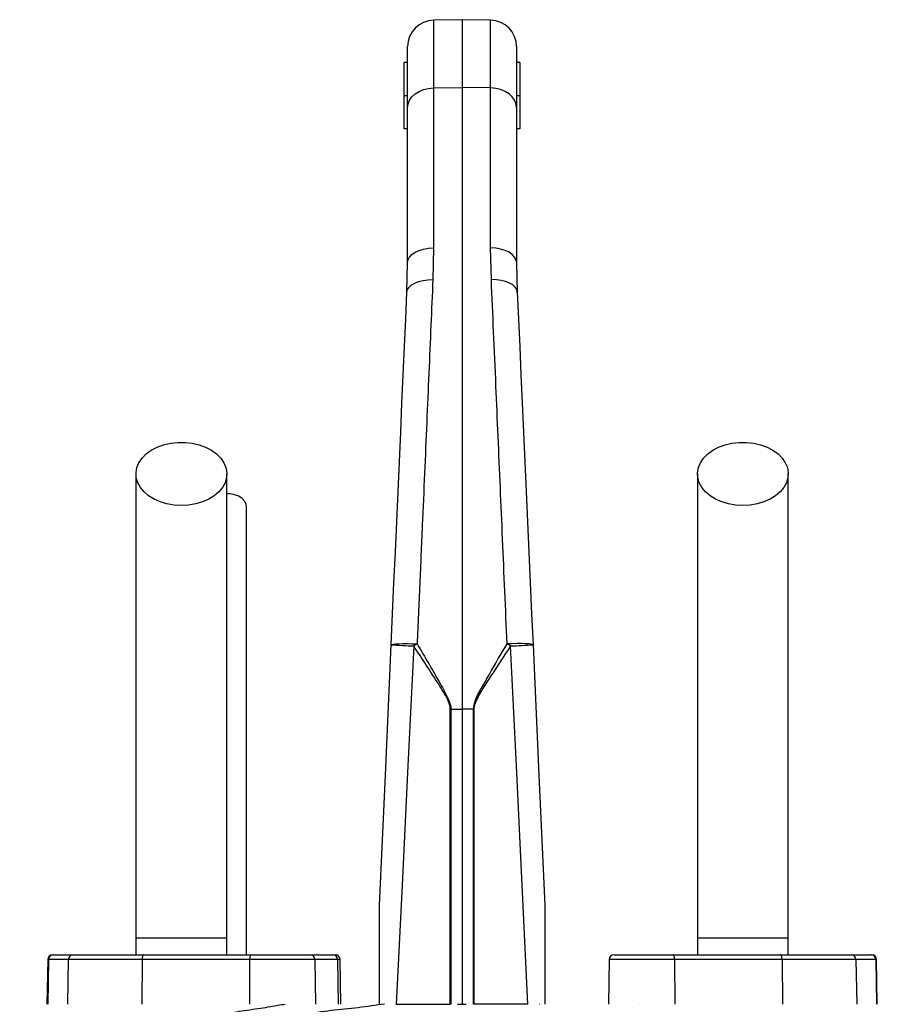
# Model space of a CAD drawing. Extents: x 110 to 817, y 31 to 2105.
# Tile 7 of 7: x 306 to 565, y 1807 to 2105. Entities that reach past the tile are written whole.
import ezdxf

# ---------------------------------------------------------------- set-up
doc = ezdxf.new("R2010")
doc.units = 0
doc.layers.get('0').update_dxf_attribs({"linetype": 'CONTINUOUS'})

msp = doc.modelspace()

# ---------------------------------------------------------------- linework, layer by layer
at = {"color": 7, "linetype": 'CONTINUOUS'}
for p, q in [((439.71, 2104.82), (431.07, 2104.67)), ((431.07, 2104.67), (431.07, 2084.16)), ((448.35, 2104.67), (439.71, 2104.82)), ((439.71, 2104.82), (439.71, 2084.27)), ((448.35, 2084.16), (448.35, 2104.67)), ((423.21, 2078.14), (423.21, 2096.67)), ((456.21, 2096.67), (456.21, 2078.14)), ((423.21, 2091.82), (422.21, 2091.82)), ((422.21, 2081.82), (422.21, 2091.82)), ((457.21, 2091.82), (456.21, 2091.82)), ((457.21, 2091.82), (457.21, 2081.82)), ((431.07, 2084.16), (439.71, 2084.27)), ((431.07, 2084.16), (431.07, 2035.76)), ((439.71, 2084.27), (439.71, 1896.17)), ((448.35, 2084.16), (439.71, 2084.27)), ((448.35, 2035.76), (448.35, 2084.16)), ((423.21, 2081.82), (422.21, 2081.82)), ((422.21, 2071.82), (422.21, 2081.82)), ((457.21, 2081.82), (456.21, 2081.82)), ((457.21, 2081.82), (457.21, 2071.82)), ((423.21, 2031.29), (423.21, 2078.14)), ((456.21, 2078.14), (456.21, 2031.29)), ((423.21, 2071.82), (422.21, 2071.82)), ((457.21, 2071.82), (456.21, 2071.82)), ((431.07, 2035.76), (430.86, 2026.16)), ((448.56, 2026.16), (448.35, 2035.76)), ((423.01, 2022.36), (423.21, 2031.29)), ((456.21, 2031.29), (456.41, 2022.36)), ((436.14, 1896.17), (436.29, 1896.17)), ((436.14, 1806.82), (436.14, 1896.17)), ((436.29, 1896.17), (439.71, 1896.17)), ((436.29, 1896.17), (436.29, 1806.82)), ((439.71, 1896.17), (439.71, 1806.82)), ((443.13, 1896.17), (439.71, 1896.17)), ((443.13, 1806.82), (443.13, 1896.17)), ((443.27, 1896.17), (443.27, 1806.82)), ((340.96, 1826.82), (340.96, 1821.82)), ((368.46, 1826.82), (340.96, 1826.82)), ((368.46, 1821.82), (368.46, 1826.82)), ((510.96, 1826.82), (510.96, 1821.82)), ((538.46, 1826.82), (510.96, 1826.82)), ((538.46, 1821.82), (538.46, 1826.82)), ((315.73, 1821.82), (315.94, 1821.82)), ((315.94, 1821.82), (321.95, 1821.82)), ((321.95, 1821.82), (343.33, 1821.82)), ((343.33, 1821.82), (375.88, 1821.82)), ((375.88, 1821.82), (393.68, 1821.82)), ((393.68, 1821.82), (400.57, 1821.82)), ((400.57, 1821.82), (401.26, 1821.82)), ((485.73, 1821.82), (503.53, 1821.82)), ((503.53, 1821.82), (536.09, 1821.82)), ((536.09, 1821.82), (557.47, 1821.82)), ((557.47, 1821.82), (563.48, 1821.82)), ((563.48, 1821.82), (563.68, 1821.82)), ((314.23, 1820.35), (314, 1806.82)), ((314.46, 1820.35), (314.23, 1806.82)), ((314.46, 1820.35), (314.23, 1820.35)), ((320.47, 1820.35), (314.46, 1820.35)), ((320.47, 1820.35), (320.24, 1806.82)), ((342.82, 1820.35), (320.47, 1820.35)), ((342.82, 1820.35), (342.74, 1806.82)), ((375.37, 1820.35), (342.82, 1820.35)), ((375.37, 1820.35), (375.29, 1806.82)), ((395.18, 1820.35), (375.37, 1820.35)), ((395.42, 1806.82), (395.18, 1820.35)), ((401.99, 1820.35), (395.18, 1820.35)), ((401.99, 1820.35), (402.22, 1806.82)), ((402.76, 1820.35), (401.99, 1820.35)), ((402.99, 1806.82), (402.76, 1820.35)), ((484.23, 1820.35), (484, 1806.82)), ((504.05, 1820.35), (484.23, 1820.35)), ((504.05, 1820.35), (504.13, 1806.82)), ((536.6, 1820.35), (504.05, 1820.35)), ((536.6, 1820.35), (536.68, 1806.82)), ((558.94, 1820.35), (536.6, 1820.35)), ((558.94, 1820.35), (559.18, 1806.82)), ((564.96, 1820.35), (558.94, 1820.35)), ((564.96, 1820.35), (565.19, 1806.82)), ((565.18, 1820.35), (564.96, 1820.35)), ((565.42, 1806.82), (565.18, 1820.35)), ((419.78, 1806.82), (436.14, 1806.82)), ((436.29, 1806.82), (436.14, 1806.82)), ((438.26, 1806.82), (438.61, 1806.82)), ((438.43, 1806.82), (439.36, 1806.82)), ((439.19, 1806.82), (439.54, 1806.82)), ((439.36, 1806.82), (439.71, 1806.82)), ((439.71, 1806.82), (440.65, 1806.82)), ((440.65, 1806.82), (440.89, 1806.82)), ((443.27, 1806.82), (443.13, 1806.82)), ((459.64, 1806.82), (443.27, 1806.82)), ((463.17, 1806.82), (463.22, 1806.82)), ((493.3, 1806.82), (493.31, 1806.82))]:
    msp.add_line(p, q, dxfattribs=at)
at = {"color": 7, "linetype": 'CONTINUOUS', "flags": 128}
for points in [[(423.21, 2078.14), (423.36, 2079.3), (423.8, 2080.42), (424.53, 2081.45), (425.5, 2082.36), (426.69, 2083.11), (428.05, 2083.67), (429.53, 2084.03), (431.07, 2084.16)], [(456.21, 2078.14), (456.06, 2079.3), (455.61, 2080.42), (454.89, 2081.45), (453.92, 2082.36), (452.73, 2083.11), (451.37, 2083.67), (449.89, 2084.03), (448.35, 2084.16)], [(423.21, 2031.29), (423.36, 2032.16), (423.8, 2032.99), (424.53, 2033.75), (425.5, 2034.43), (426.69, 2034.98), (428.05, 2035.4), (429.53, 2035.66), (431.07, 2035.76)], [(456.21, 2031.29), (456.06, 2032.16), (455.61, 2032.99), (454.89, 2033.75), (453.92, 2034.43), (452.73, 2034.98), (451.37, 2035.4), (449.89, 2035.66), (448.35, 2035.76)], [(423.01, 2022.36), (423.19, 2023.14), (423.66, 2023.88), (424.39, 2024.55), (425.36, 2025.13), (426.55, 2025.6), (427.89, 2025.93), (429.34, 2026.12), (430.86, 2026.16)], [(456.41, 2022.36), (456.23, 2023.14), (455.76, 2023.88), (455.03, 2024.55), (454.05, 2025.13), (452.87, 2025.6), (451.53, 2025.93), (450.07, 2026.12), (448.56, 2026.16)], [(418.24, 1915.64), (418.66, 1925.02), (419.07, 1934.37), (419.49, 1943.65), (419.9, 1952.87), (420.31, 1961.99), (420.71, 1971.02), (421.11, 1979.94), (421.5, 1988.73), (421.89, 1997.38), (422.27, 2005.87), (422.64, 2014.2), (423.01, 2022.36)], [(456.41, 2022.36), (456.77, 2014.2), (457.15, 2005.87), (457.53, 1997.38), (457.91, 1988.73), (458.31, 1979.94), (458.71, 1971.02), (459.11, 1961.99), (459.52, 1952.87), (459.93, 1943.65), (460.35, 1934.37), (460.76, 1925.02), (461.18, 1915.64)], [(354.71, 1957.77), (352.5, 1957.89), (350.35, 1958.26), (348.32, 1958.86), (346.45, 1959.69), (344.79, 1960.71), (343.39, 1961.9), (342.29, 1963.23), (341.5, 1964.67), (341.06, 1966.18), (340.97, 1967.72), (341.24, 1969.25), (341.85, 1970.73), (342.8, 1972.12), (344.06, 1973.39), (345.59, 1974.5), (347.36, 1975.42), (349.32, 1976.14), (351.42, 1976.63), (353.6, 1976.88), (355.82, 1976.88), (358, 1976.63), (360.1, 1976.14), (362.06, 1975.42), (363.83, 1974.5), (365.36, 1973.39), (366.62, 1972.12), (367.57, 1970.73), (368.18, 1969.25), (368.45, 1967.72), (368.36, 1966.18), (367.92, 1964.67), (367.13, 1963.23), (366.03, 1961.9), (364.63, 1960.71), (362.97, 1959.69), (361.1, 1958.86), (359.06, 1958.26), (356.91, 1957.89), (354.71, 1957.77)], [(524.71, 1957.77), (522.5, 1957.89), (520.35, 1958.26), (518.32, 1958.86), (516.45, 1959.69), (514.79, 1960.71), (513.39, 1961.9), (512.29, 1963.23), (511.5, 1964.67), (511.06, 1966.18), (510.97, 1967.72), (511.24, 1969.25), (511.85, 1970.73), (512.8, 1972.12), (514.06, 1973.39), (515.59, 1974.5), (517.36, 1975.42), (519.32, 1976.14), (521.42, 1976.63), (523.6, 1976.88), (525.82, 1976.88), (528, 1976.63), (530.1, 1976.14), (532.06, 1975.42), (533.83, 1974.5), (535.36, 1973.39), (536.62, 1972.12), (537.57, 1970.73), (538.18, 1969.25), (538.45, 1967.72), (538.36, 1966.18), (537.92, 1964.67), (537.13, 1963.23), (536.03, 1961.9), (534.63, 1960.71), (532.97, 1959.69), (531.1, 1958.86), (529.06, 1958.26), (526.91, 1957.89), (524.71, 1957.77)], [(374.46, 1957.34), (374.36, 1958.09), (373.91, 1959.04), (373.14, 1959.89), (372.09, 1960.57), (370.83, 1961.06), (369.43, 1961.31), (368.46, 1961.33)], [(414.71, 1836.82), (416.47, 1876.17), (418.24, 1915.64)], [(418.24, 1915.64), (418.39, 1915.75), (418.84, 1915.85), (419.56, 1915.92), (420.54, 1915.97), (421.72, 1916), (423.08, 1916), (424.55, 1915.97), (426.09, 1915.91)], [(425.05, 1915.28), (423.29, 1879.02), (421.53, 1842.86), (419.78, 1806.82)], [(461.18, 1915.64), (461.03, 1915.75), (460.58, 1915.85), (459.86, 1915.92), (458.88, 1915.97), (457.69, 1916), (456.34, 1916), (454.87, 1915.97), (453.33, 1915.91)], [(459.64, 1806.82), (457.89, 1842.86), (456.13, 1879.02), (454.36, 1915.28)], [(461.18, 1915.64), (462.95, 1876.17), (464.71, 1836.82)], [(343.33, 1821.82), (343.23, 1821.79), (343.14, 1821.71), (343.05, 1821.58), (342.97, 1821.39), (342.91, 1821.17), (342.86, 1820.92), (342.83, 1820.64), (342.82, 1820.35)], [(375.88, 1821.82), (375.79, 1821.79), (375.69, 1821.71), (375.6, 1821.58), (375.52, 1821.39), (375.46, 1821.17), (375.41, 1820.92), (375.38, 1820.64), (375.37, 1820.35)], [(504.05, 1820.35), (504.04, 1820.64), (504.01, 1820.92), (503.96, 1821.17), (503.89, 1821.39), (503.82, 1821.58), (503.73, 1821.71), (503.63, 1821.79), (503.53, 1821.82)], [(536.6, 1820.35), (536.59, 1820.64), (536.56, 1820.92), (536.51, 1821.17), (536.45, 1821.39), (536.37, 1821.58), (536.28, 1821.71), (536.19, 1821.79), (536.09, 1821.82)]]:
    msp.add_lwpolyline(points, dxfattribs=at)
at = {"color": 7, "linetype": 'CONTINUOUS'}
for centre, radius, start, end in [((431.21, 2096.67), 8, 91, 180), ((448.21, 2096.67), 8, 0, 89), ((434.42, 2159.23), 244.12, 266.1977, 267.8005), ((478.69, 1828.84), 101.73, 121.1359, 121.818), ((400.72, 1828.82), 101.75, 58.1821, 58.864), ((444.99, 2159.23), 244.12, 272.1995, 273.8023), ((315.73, 1820.32), 1.5, 90, 179), ((315.95, 1820.33), 1.49, 90.4317, 179.4442), ((321.96, 1820.33), 1.49, 90.4319, 179.4436), ((393.68, 1820.32), 1.5, 1, 90), ((400.53, 1820.36), 1.46, 359.4885, 88.4767), ((401.26, 1820.32), 1.5, 1, 90), ((485.73, 1820.32), 1.5, 90, 179), ((557.46, 1820.33), 1.49, 0.5564, 89.5681), ((563.47, 1820.33), 1.49, 0.5566, 89.5678), ((563.68, 1820.32), 1.5, 1, 90)]:
    msp.add_arc(centre, radius, start, end, dxfattribs=at)
for points, knots in [([(430.86, 2026.16), (430.66, 2021.55), (430.26, 2012.33), (429.64, 1997.87), (428.99, 1982.93), (428.32, 1967.54), (427.62, 1951.19), (426.87, 1933.97), (426.35, 1921.94), (426.09, 1915.91)], [0, 0, 0, 0, 0.136826, 0.273934, 0.411043, 0.550474, 0.689906, 0.844545, 1, 1, 1, 1]), ([(453.33, 1915.91), (453.1, 1921.22), (452.64, 1931.85), (451.96, 1947.63), (451.28, 1963.3), (450.61, 1978.78), (449.93, 1994.54), (449.24, 2010.46), (448.78, 2020.92), (448.56, 2026.16)], [0, 0, 0, 0, 0.136827, 0.273935, 0.411043, 0.550473, 0.689903, 0.844543, 1, 1, 1, 1]), ([(340.96, 1967.34), (340.96, 1964.4), (340.96, 1958.58), (340.96, 1949.8), (340.96, 1940.93), (340.96, 1931.87), (340.96, 1922.51), (340.96, 1912.77), (340.96, 1903.04), (340.96, 1893.39), (340.96, 1883.9), (340.96, 1874.25), (340.96, 1863.51), (340.96, 1851.8), (340.96, 1839.22), (340.96, 1830.92), (340.96, 1826.82)], [0, 0, 0, 0, 0.0796444, 0.1580087, 0.2351237, 0.3110148, 0.3856144, 0.4590053, 0.5312518, 0.5933112, 0.6542606, 0.7143011, 0.7735083, 0.8508697, 0.9263193, 1, 1, 1, 1]), ([(368.46, 1826.82), (368.46, 1829.36), (368.46, 1834.63), (368.46, 1842.83), (368.46, 1851.65), (368.46, 1860.31), (368.46, 1868.72), (368.46, 1876.77), (368.46, 1885.02), (368.46, 1893.77), (368.46, 1902.9), (368.46, 1912.33), (368.46, 1921.64), (368.46, 1930.82), (368.46, 1939.9), (368.46, 1948.98), (368.46, 1958.12), (368.46, 1964.23), (368.46, 1967.34)], [0, 0, 0, 0, 0.045521, 0.094717, 0.147611, 0.204275, 0.251456, 0.300858, 0.352419, 0.406213, 0.470225, 0.53729, 0.607172, 0.679907, 0.755587, 0.834151, 0.915609, 1, 1, 1, 1]), ([(510.96, 1967.34), (510.96, 1964.4), (510.96, 1958.58), (510.96, 1949.8), (510.96, 1940.93), (510.96, 1931.87), (510.96, 1922.51), (510.96, 1912.77), (510.96, 1903.04), (510.96, 1893.39), (510.96, 1883.9), (510.96, 1874.25), (510.96, 1863.51), (510.96, 1851.8), (510.96, 1839.22), (510.96, 1830.92), (510.96, 1826.82)], [0, 0, 0, 0, 0.0796444, 0.1580087, 0.2351237, 0.3110148, 0.3856144, 0.4590053, 0.5312518, 0.5933112, 0.6542606, 0.7143011, 0.7735083, 0.8508697, 0.9263193, 1, 1, 1, 1]), ([(538.46, 1826.82), (538.46, 1829.36), (538.46, 1834.63), (538.46, 1842.83), (538.46, 1851.65), (538.46, 1860.31), (538.46, 1868.72), (538.46, 1876.77), (538.46, 1885.02), (538.46, 1893.77), (538.46, 1902.9), (538.46, 1912.33), (538.46, 1921.64), (538.46, 1930.82), (538.46, 1939.9), (538.46, 1948.98), (538.46, 1958.12), (538.46, 1964.23), (538.46, 1967.34)], [0, 0, 0, 0, 0.045521, 0.094717, 0.147611, 0.204275, 0.251456, 0.300858, 0.352419, 0.406213, 0.470225, 0.53729, 0.607172, 0.679907, 0.755587, 0.834151, 0.915609, 1, 1, 1, 1]), ([(374.46, 1821.82), (374.46, 1823.52), (374.46, 1828.17), (374.46, 1835.33), (374.46, 1842.86), (374.46, 1849.11), (374.46, 1854.36), (374.46, 1859.06), (374.46, 1865.72), (374.46, 1874.43), (374.46, 1884.86), (374.46, 1894.28), (374.46, 1902.74), (374.46, 1910.24), (374.46, 1917.13), (374.46, 1922.4), (374.46, 1926.54), (374.46, 1930.04), (374.46, 1934.23), (374.46, 1939.09), (374.46, 1944.6), (374.46, 1950.76), (374.46, 1955.06), (374.46, 1957.34)], [0, 0, 0, 0, 0.031526, 0.086057, 0.132732, 0.171571, 0.202645, 0.231141, 0.260031, 0.328884, 0.39862, 0.468523, 0.527312, 0.585972, 0.642144, 0.694118, 0.718091, 0.748453, 0.785466, 0.82912, 0.879422, 0.93638, 1, 1, 1, 1]), ([(436.14, 1896.17), (436.14, 1896.35), (436.09, 1897.32), (434.98, 1899.95), (431.14, 1906.04), (427.6, 1911.42), (425.05, 1915.28)], [0, 0, 0, 0, 0.024477, 0.130497, 0.375915, 1, 1, 1, 1]), ([(426.09, 1915.91), (428.43, 1911.92), (431.7, 1906.35), (435.23, 1900.04), (436.24, 1897.35), (436.28, 1896.36), (436.29, 1896.17)], [0, 0, 0, 0, 0.621373, 0.866998, 0.974852, 1, 1, 1, 1]), ([(443.13, 1896.17), (443.26, 1896.94), (443.64, 1899.22), (445.65, 1902.56), (448.86, 1908.38), (451.48, 1912.8), (453.33, 1915.91)], [0, 0, 0, 0, 0.104571, 0.308638, 0.514256, 1, 1, 1, 1]), ([(454.36, 1915.28), (452.39, 1912.26), (449.59, 1907.96), (445.9, 1902.42), (444.07, 1899.24), (443.3, 1897.05), (443.28, 1896.29), (443.27, 1896.17)], [0, 0, 0, 0, 0.487773, 0.693002, 0.897412, 0.983726, 1, 1, 1, 1]), ([(414.71, 1806.82), (414.71, 1809.37), (414.71, 1811.92), (414.71, 1817), (414.71, 1819.55), (414.71, 1823.36), (414.71, 1824.63), (414.71, 1827.16), (414.71, 1828.43), (414.71, 1830.32), (414.71, 1830.95), (414.71, 1832.21), (414.71, 1832.84), (414.71, 1833.77), (414.71, 1834.08), (414.71, 1834.7), (414.71, 1835.01), (414.71, 1835.61), (414.71, 1835.91), (414.71, 1836.34), (414.71, 1836.47), (414.71, 1836.65), (414.71, 1836.71), (414.71, 1836.79), (414.71, 1836.82), (414.71, 1836.82)], [0, 0, 0, 0, 0.25, 0.25, 0.5, 0.5, 0.625, 0.625, 0.75, 0.75, 0.8125, 0.8125, 0.875, 0.875, 0.90625, 0.90625, 0.9375, 0.9375, 0.96875, 0.96875, 0.984375, 0.984375, 0.992188, 0.992188, 1, 1, 1, 1]), ([(464.71, 1836.82), (464.71, 1836.82), (464.71, 1836.79), (464.71, 1836.71), (464.71, 1836.65), (464.71, 1836.47), (464.71, 1836.33), (464.71, 1835.9), (464.71, 1835.6), (464.71, 1834.99), (464.71, 1834.69), (464.71, 1834.07), (464.71, 1833.76), (464.71, 1832.82), (464.71, 1832.2), (464.71, 1830.94), (464.71, 1830.31), (464.71, 1828.41), (464.71, 1827.15), (464.71, 1824.62), (464.71, 1823.35), (464.71, 1819.54), (464.71, 1817), (464.71, 1811.91), (464.71, 1809.37), (464.71, 1806.82)], [0, 0, 0, 0, 0.007812, 0.007812, 0.015625, 0.015625, 0.03125, 0.03125, 0.0625, 0.0625, 0.09375, 0.09375, 0.125, 0.125, 0.1875, 0.1875, 0.25, 0.25, 0.375, 0.375, 0.5, 0.5, 0.75, 0.75, 1, 1, 1, 1]), ([(305.75, 1781.3), (305.75, 1781.3), (308.58, 1781.3), (306.86, 1783.76), (311.27, 1785.66), (314.86, 1788.38), (320.42, 1791.05), (326.73, 1793.69), (333.18, 1795.9), (339.33, 1797.74), (344.96, 1799.24), (350.93, 1800.66), (356.99, 1801.96), (363.06, 1803.13), (369.11, 1804.18), (375.33, 1805.25), (381.16, 1805.91), (384.54, 1806.82), (386.12, 1806.82), (386.12, 1806.82)], [0, 0, 0, 0, 0, 0.065218, 0.130675, 0.220363, 0.310052, 0.402347, 0.494643, 0.556083, 0.617523, 0.679778, 0.742033, 0.797134, 0.852237, 0.907899, 0.963563, 1, 1, 1, 1, 1]), ([(416.25, 1806.82), (416.25, 1806.82), (414.91, 1806.82), (410.9, 1806), (404.09, 1805.43), (398.74, 1804.74), (396.06, 1804.39)], [0, 0, 0, 0, 0.000003, 0.193053, 0.595795, 1, 1, 1, 1])]:
    msp.add_open_spline(points, degree=3, knots=knots, dxfattribs=at)
msp.add_open_spline([(443.27, 1896.17), (443.22, 1896.17), (443.18, 1896.17), (443.13, 1896.17)], degree=3, dxfattribs=at)

doc.saveas('drawing.dxf')
